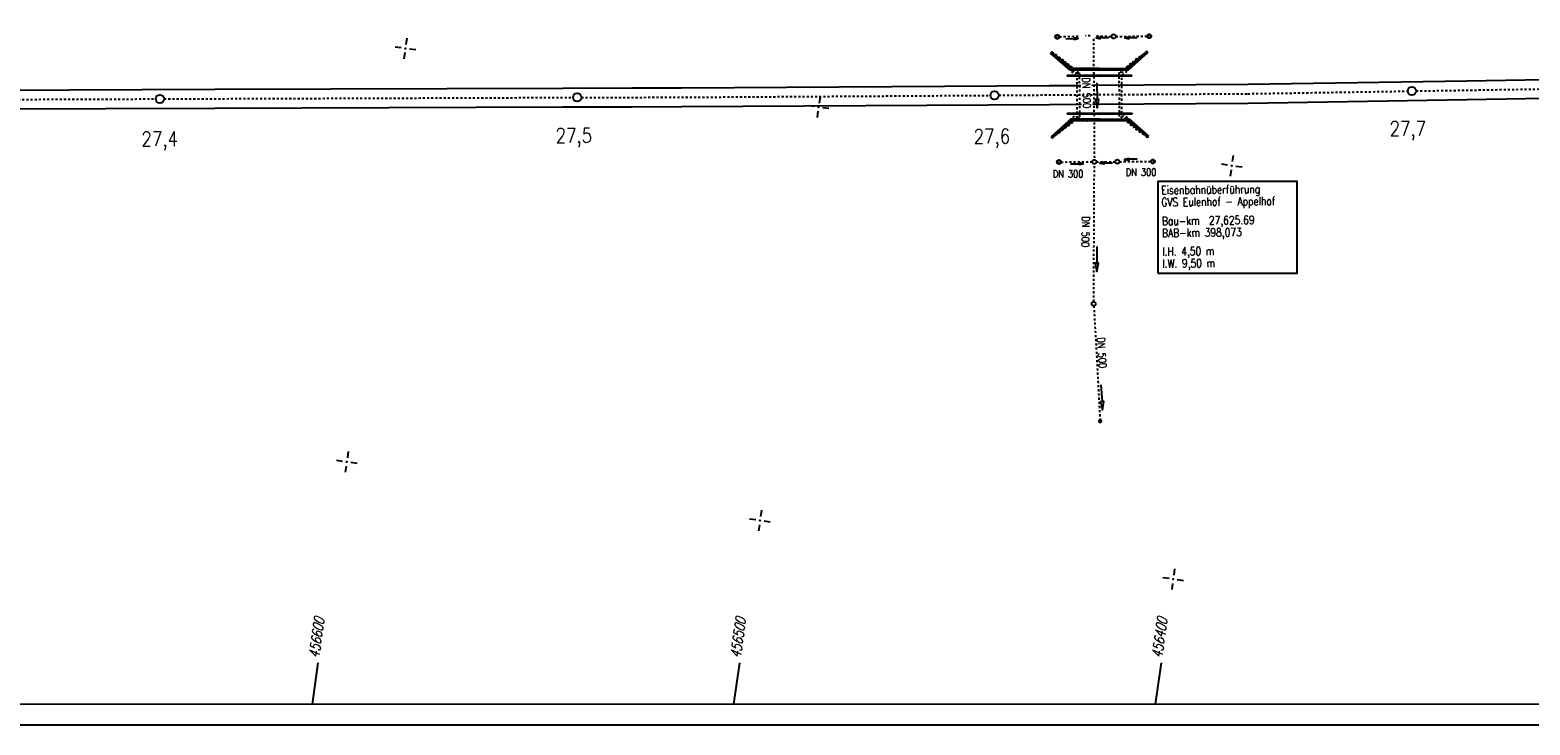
# Model space of a CAD drawing. Extents: x 0 to 1135, y 0 to 420.
# Tile 6 of 56: x 199 to 558, y 0 to 166. Entities that reach past the tile are written whole.
import ezdxf

# ---------------------------------------------------------------- set-up
doc = ezdxf.new("R2010")
doc.units = 0
doc.header["$LTSCALE"] = 2
doc.header["$MEASUREMENT"] = 0
for name, pattern in [('ACAD_ISO02W100', [0.5, 0.25, -0.25]), ('ACAD_ISO03W100', [0.5, 0.25, -0.25]), ('ACAD_ISO05W100', [0.5, 0.25, -0.25]), ('AUSGEZOGEN', [0]), ('STRICHLINIEX2', [0.5, 0.25, -0.25])]:
    doc.linetypes.add(name, pattern=pattern)
doc.layers.get('0').update_dxf_attribs({"linetype": 'AUSGEZOGEN'})
for name, color, linetype in [('Bahnachse', 7, 'CONTINUOUS'), ('Durchlaesse', 15, 'CONTINUOUS'), ('Gleisachsen', 7, 'CONTINUOUS'), ('Ingenieurbauwerke', 15, 'CONTINUOUS'), ('NETZ', 250, 'CONTINUOUS'), ('RAHMEN', 250, 'AUSGEZOGEN')]:
    doc.layers.add(name, color=color, linetype=linetype)
doc.styles.add('ROMANS', font='romans.shx', dxfattribs={"width": 0.8})

# ---------------------------------------------------------------- blocks, each defined once
blk = doc.blocks.new('IKR')
at = {"color": 0}
for p, q in [((-2.5, 0), (-1, 0)), ((0, 1), (0, 2.5)), ((1, 0), (2.5, 0)), ((0, -2.5), (0, -1))]:
    blk.add_line(p, q, dxfattribs=at)
blk.add_circle((0, 0), 0.05, dxfattribs=at)
blk.add_point((0, 0), dxfattribs=at)
blk = doc.blocks.new('ELIPPSE')
at = {"color": 0, "linetype": 'ByBlock'}
blk.add_circle((0, 0), 1, dxfattribs=at)

msp = doc.modelspace()

# ---------------------------------------------------------------- linework, layer by layer
at = {"layer": 'Bahnachse', "linetype": 'ACAD_ISO05W100'}
for points in [[(430.74, 150.81), (490.44, 151.18), (528.74, 151.8)], [(530.74, 151.83), (596.24, 152.9), (628.74, 153.8)], [(130.75, 149.59), (228.75, 149.93)], [(230.75, 149.94), (328.74, 150.28)], [(330.74, 150.28), (354.73, 150.33), (428.74, 150.79)]]:
    msp.add_lwpolyline(points, dxfattribs=at)
at = {"layer": 'Bahnachse', "linetype": 'Continuous'}
for centre in [(329.74, 150.28), (429.74, 150.8), (529.74, 151.82), (229.75, 149.93)]:
    msp.add_circle(centre, 1, dxfattribs=at)
at = {"layer": 'Durchlaesse', "linetype": 'STRICHLINIEX2'}
for p, q in [((445.29, 164.81), (450.05, 164.97)), ((452.66, 165.05), (451.54, 165.05)), ((453.43, 164.3), (453.66, 135.37)), ((454.16, 165.02), (457.79, 164.89)), ((458.79, 164.9), (466.29, 164.95)), ((445.67, 134.82), (453.17, 134.86)), ((453.51, 101.36), (453.67, 134.37)), ((454.17, 134.87), (458.67, 134.9)), ((459.67, 134.9), (467.17, 134.95)), ((453.54, 100.37), (455.07, 72.38))]:
    msp.add_line(p, q, dxfattribs=at)
at = {"layer": 'Durchlaesse', "linetype": 'Continuous'}
for points in [[(446.8, 164.36), (448.8, 164.39), (448.8, 164.19), (449.8, 164.41), (448.79, 164.59), (448.8, 164.39)], [(457.08, 164.55), (455.08, 164.56), (455.08, 164.76), (454.08, 164.56), (455.08, 164.36), (455.08, 164.56)], [(463.94, 164.54), (461.94, 164.54), (461.94, 164.74), (460.94, 164.54), (461.94, 164.34), (461.94, 164.54)], [(454.26, 153.8), (454.32, 149.8), (453.92, 149.79), (454.35, 147.8), (454.72, 149.8), (454.32, 149.8)], [(447.98, 134.39), (449.98, 134.39), (449.98, 134.19), (450.98, 134.38), (449.98, 134.59), (449.98, 134.39)], [(457.98, 134.55), (455.98, 134.55), (455.98, 134.75), (454.98, 134.55), (455.98, 134.35), (455.98, 134.55)], [(463.9, 135.5), (461.9, 135.47), (461.9, 135.67), (460.9, 135.45), (461.91, 135.27), (461.9, 135.47)], [(454.24, 114.58), (454.23, 110.58), (453.83, 110.58), (454.23, 108.58), (454.63, 110.58), (454.23, 110.58)], [(455.24, 81.43), (455.5, 77.44), (455.11, 77.41), (455.64, 75.44), (455.9, 77.47), (455.5, 77.44)]]:
    msp.add_lwpolyline(points, dxfattribs=at)
for centre, radius in [((458.29, 164.9), 0.5), ((466.79, 164.95), 0.5), ((444.79, 164.81), 0.5), ((444.79, 164.81), 0.375), ((466.79, 164.95), 0.375), ((445.17, 134.81), 0.5), ((445.17, 134.81), 0.375), ((453.67, 134.87), 0.5), ((459.17, 134.9), 0.5), ((467.67, 134.95), 0.5), ((467.67, 134.95), 0.375), ((453.51, 100.86), 0.5)]:
    msp.add_circle(centre, radius, dxfattribs=at)
at = {"layer": 'Gleisachsen', "linetype": 'Continuous'}
for p, q in [((542.89, 154.28), (596.2, 155.15)), ((142.93, 151.89), (242.93, 152.23)), ((242.93, 152.23), (326.27, 152.52)), ((326.28, 152.52), (342.93, 152.56)), ((342.93, 152.56), (354.73, 152.58)), ((354.72, 152.58), (442.92, 153.13)), ((442.92, 153.13), (450.41, 153.18)), ((453.04, 153.2), (490.42, 153.43)), ((490.4, 153.43), (542.89, 154.28)), ((142.95, 147.39), (242.95, 147.73)), ((242.95, 147.73), (326.29, 148.02)), ((326.29, 148.02), (342.94, 148.06)), ((342.94, 148.06), (354.74, 148.08)), ((354.75, 148.08), (442.95, 148.63)), ((442.95, 148.63), (450.55, 148.68)), ((453.21, 148.7), (490.45, 148.93)), ((490.47, 148.93), (542.96, 149.78)), ((542.96, 149.78), (596.27, 150.65))]:
    msp.add_line(p, q, dxfattribs=at)
at = {"layer": 'Ingenieurbauwerke', "linetype": 'Continuous'}
for p, q in [((443.37, 161.13), (443.17, 160.9)), ((447.86, 156.78), (443.17, 160.9)), ((447.5, 157.49), (443.37, 161.13)), ((448.61, 157.19), (443.38, 161.13)), ((443.39, 160.85), (443.45, 160.92)), ((448.16, 157.18), (443.58, 160.98)), ((448.1, 157.18), (443.82, 160.73)), ((448.22, 157.18), (444.22, 160.49)), ((448.05, 157.18), (444.74, 159.92)), ((448.28, 157.18), (444.86, 160.01)), ((448.33, 157.18), (445.5, 159.53)), ((447.99, 157.18), (445.66, 159.11)), ((448.39, 157.18), (446.13, 159.05)), ((447.91, 157.2), (446.58, 158.3)), ((448.45, 157.18), (446.77, 158.57)), ((461.26, 157.27), (466.31, 161.28)), ((461.35, 157.27), (462.54, 158.28)), ((461.41, 157.27), (463.41, 158.97)), ((461.46, 157.27), (464.28, 159.67)), ((461.52, 157.27), (465.16, 160.36)), ((461.58, 157.27), (466.11, 161.12)), ((461.63, 157.27), (465.88, 160.88)), ((461.69, 157.27), (464.96, 160.05)), ((461.75, 157.27), (464.05, 159.23)), ((461.82, 157.29), (463.14, 158.4)), ((461.88, 156.87), (466.51, 161.05)), ((462.23, 157.59), (466.31, 161.27)), ((466.3, 160.99), (466.24, 161.06)), ((466.31, 161.27), (466.51, 161.05)), ((454.88, 155.61), (447.12, 155.56)), ((447.12, 155.36), (447.12, 155.56)), ((454.88, 155.41), (447.12, 155.36)), ((447.31, 157.26), (447.5, 157.49)), ((448.5, 157.19), (447.41, 158.09)), ((447.85, 157.2), (447.5, 157.49)), ((448.21, 157.18), (447.64, 157.66)), ((448.21, 157.18), (447.64, 157.66)), ((447.85, 157.2), (447.66, 156.97)), ((447.86, 157.18), (447.68, 156.96)), ((447.92, 157.2), (447.85, 157.2)), ((454.87, 157.23), (447.86, 157.18)), ((454.87, 156.83), (447.86, 156.78)), ((448.56, 157.19), (448.04, 157.61)), ((454.87, 157.23), (461.87, 157.27)), ((454.87, 156.83), (461.88, 156.87)), ((454.88, 155.61), (462.63, 155.66)), ((454.88, 155.41), (462.64, 155.46)), ((461.81, 157.29), (461.88, 157.29)), ((461.87, 157.27), (462.06, 157.05)), ((461.88, 157.29), (462.23, 157.59)), ((461.88, 157.29), (462.07, 157.06)), ((462.42, 157.36), (462.23, 157.59)), ((462.64, 155.46), (462.63, 155.66)), ((447.39, 144.56), (443.3, 140.87)), ((447.58, 144.34), (443.5, 140.65)), ((448.55, 144.66), (443.51, 140.65)), ((448.24, 144.65), (443.71, 140.8)), ((448.18, 144.65), (443.94, 141.04)), ((448.29, 144.65), (444.66, 141.56)), ((448.12, 144.65), (444.85, 141.87)), ((448.35, 144.65), (445.53, 142.25)), ((448.07, 144.65), (445.76, 142.69)), ((448.41, 144.65), (446.4, 142.95)), ((447.99, 144.63), (446.68, 143.52)), ((454.93, 146.51), (447.18, 146.46)), ((447.18, 146.46), (447.18, 146.26)), ((454.94, 146.31), (447.18, 146.26)), ((448.46, 144.65), (447.27, 143.64)), ((447.96, 145.05), (447.39, 144.56)), ((447.39, 144.56), (447.58, 144.34)), ((447.93, 144.63), (447.58, 144.34)), ((447.93, 144.63), (447.74, 144.86)), ((447.94, 144.65), (447.75, 144.87)), ((448.01, 144.63), (447.93, 144.63)), ((454.95, 144.7), (447.94, 144.65)), ((454.94, 145.1), (447.96, 145.05)), ((454.93, 146.51), (462.69, 146.56)), ((454.94, 146.31), (462.69, 146.36)), ((454.94, 145.1), (461.96, 145.14)), ((454.95, 144.7), (461.95, 144.74)), ((461.34, 144.74), (466.44, 140.79)), ((461.43, 144.73), (462.63, 143.74)), ((461.48, 144.73), (463.51, 143.05)), ((461.54, 144.73), (464.39, 142.37)), ((461.6, 144.73), (465.27, 141.69)), ((461.66, 144.73), (466.23, 140.94)), ((461.71, 144.73), (466, 141.18)), ((461.77, 144.73), (465.08, 141.99)), ((461.83, 144.73), (464.16, 142.8)), ((461.88, 144.72), (461.96, 144.72)), ((461.9, 144.72), (463.23, 143.62)), ((461.95, 144.74), (462.13, 144.96)), ((461.96, 145.14), (466.64, 141.02)), ((461.96, 144.72), (462.15, 144.95)), ((461.96, 144.72), (462.31, 144.43)), ((462.5, 144.66), (462.31, 144.43)), ((462.31, 144.43), (466.44, 140.79)), ((462.69, 146.56), (462.69, 146.36)), ((443.5, 140.65), (443.3, 140.87)), ((443.52, 140.93), (443.58, 140.86)), ((466.42, 141.07), (466.36, 141)), ((466.44, 140.79), (466.64, 141.02))]:
    msp.add_line(p, q, dxfattribs=at)
at = {"layer": 'Ingenieurbauwerke', "linetype": 'ACAD_ISO03W100'}
for p, q in [((443.44, 161.2), (443.37, 161.13)), ((443.44, 161.2), (446.69, 158.84)), ((446.7, 158.85), (446.18, 158.26)), ((449.93, 156.18), (446.7, 158.85)), ((459.82, 156.24), (463.01, 158.96)), ((463.01, 158.96), (463.54, 158.37)), ((466.24, 161.34), (463.02, 158.95)), ((466.24, 161.34), (466.31, 161.27)), ((449.35, 155.58), (447.89, 156.78)), ((449.17, 156.17), (450.12, 156.18)), ((449.58, 146.43), (449.53, 155.42)), ((450.19, 145.68), (450.12, 156.18)), ((460.57, 156.25), (459.62, 156.24)), ((459.69, 145.74), (459.62, 156.24)), ((460.28, 146.5), (460.23, 155.49)), ((460.41, 155.64), (461.85, 156.87)), ((449.99, 145.68), (446.8, 142.97)), ((449.58, 146.43), (447.96, 145.05)), ((449.24, 145.67), (450.19, 145.68)), ((460.64, 145.75), (459.69, 145.74)), ((459.89, 145.74), (463.11, 143.07)), ((460.47, 146.34), (461.92, 145.14)), ((443.57, 140.58), (443.5, 140.65)), ((443.57, 140.58), (446.79, 142.97)), ((446.8, 142.97), (446.27, 143.55)), ((463.11, 143.07), (463.64, 143.66)), ((466.37, 140.72), (463.12, 143.08)), ((466.37, 140.72), (466.44, 140.79))]:
    msp.add_line(p, q, dxfattribs=at)
at = {"layer": 'Ingenieurbauwerke', "linetype": 'ACAD_ISO02W100'}
msp.add_line((451.95, 144.67), (452.1, 144.68), dxfattribs=at)
at = {"layer": 'Ingenieurbauwerke', "linetype": 'Continuous'}
for points in [[(443.39, 160.85), (447.38, 157.34), (447.84, 156.96), (461.9, 157.05), (462.35, 157.44), (466.3, 160.99)], [(443.45, 160.92), (447.44, 157.41), (447.87, 157.05), (461.87, 157.14), (462.29, 157.5), (466.24, 161.06)], [(443.45, 160.86), (447.41, 157.38), (447.85, 157.01), (461.88, 157.09), (462.32, 157.47), (466.24, 161)], [(448.62, 157.09), (461.11, 157.17), (461.11, 157.22), (448.62, 157.14), (448.62, 157.09)], [(443.52, 140.93), (447.46, 144.48), (447.91, 144.87), (461.97, 144.96), (462.43, 144.58), (466.42, 141.07)], [(443.57, 140.92), (447.49, 144.45), (447.93, 144.83), (461.96, 144.91), (462.4, 144.54), (466.37, 141.06)], [(443.58, 140.86), (447.52, 144.42), (447.95, 144.78), (461.94, 144.87), (462.38, 144.51), (466.36, 141)], [(448.7, 144.75), (461.19, 144.83), (461.19, 144.78), (448.7, 144.7), (448.7, 144.75)]]:
    msp.add_lwpolyline(points, dxfattribs=at)
at = {"layer": 'Ingenieurbauwerke', "linetype": 'ACAD_ISO03W100'}
for points in [[(447.92, 157.2), (448.42, 156.78), (448.42, 156.78), (449.17, 156.17)], [(461.81, 157.29), (461.31, 156.87), (461.32, 156.87), (460.57, 156.25)], [(448.01, 144.63), (448.5, 145.05), (448.49, 145.05), (449.24, 145.67)], [(461.88, 144.72), (461.39, 145.14), (461.39, 145.14), (460.64, 145.75)]]:
    msp.add_lwpolyline(points, dxfattribs=at)
at = {"layer": 'Ingenieurbauwerke'}
msp.add_lwpolyline([(468.88, 108.2), (502.23, 108.2), (502.23, 130.12), (468.88, 130.12)], close=True, dxfattribs=at)
msp.add_lwpolyline([(468.88, 108.2), (502.23, 108.2), (502.23, 130.12), (468.88, 130.12)], close=True, dxfattribs=at)
at = {"layer": 'NETZ'}
for p, q in [((266.3, 5.02), (267.71, 14.92)), ((367.3, 5.02), (368.71, 14.92)), ((468.3, 5.02), (469.71, 14.92))]:
    msp.add_line(p, q, dxfattribs=at)
at = {"layer": 'RAHMEN'}
msp.add_line((0, 0), (950, 0), dxfattribs=at)
at = {"layer": 'RAHMEN', "const_width": 0.35}
msp.add_lwpolyline([(25, 5), (1130, 5), (1130, 415), (25, 415), (25, 5)], dxfattribs=at)

# ---------------------------------------------------------------- block references
at = {"layer": 'Durchlaesse', "linetype": 'Continuous', "xscale": 0.3753473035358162, "yscale": 0.2500000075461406, "zscale": 0.001, "rotation": 93.14377448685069}
msp.add_blockref('ELIPPSE', (455.05, 72.76), dxfattribs=at)
at = {"layer": 'NETZ', "rotation": 171.9288}
for p in [(288.56, 162), (387.57, 147.96), (486.58, 133.92), (274.52, 62.99), (373.53, 48.95), (472.54, 34.91)]:
    msp.add_blockref('IKR', p, dxfattribs=at)

# ---------------------------------------------------------------- texts
at = {"layer": 'Bahnachse', "linetype": 'Continuous', "style": 'ROMANS', "width": 0.8334}
for s, oblique, p in [('27,7', 360, (524.4, 141.09)), ('27,4', 0, (225.32, 138.59)), ('27,5', 360, (324.56, 139.43)), ('27,6', 360, (424.74, 139.22))]:
    msp.add_text(s, height=3.5, rotation=0.1952, dxfattribs=dict(at, oblique=oblique)).set_placement(p)
at = {"layer": 'Durchlaesse', "linetype": 'Continuous', "style": 'ROMANS', "width": 0.8}
for s, rotation, oblique, p in [('DN 500', 271.8029, 360, (450.77, 155.01)), ('DN 300', 0.1952, 0, (461.18, 131.47)), ('DN 300', 0.1952, 0, (443.69, 131.09)), ('DN 500', 268.8029, 0, (450.75, 121.79)), ('DN 500', 273.8029, 0, (454.31, 92.73))]:
    msp.add_text(s, height=1.8, rotation=rotation, dxfattribs=dict(at, oblique=oblique)).set_placement(p)
at = {"layer": 'Ingenieurbauwerke', "linetype": 'Continuous', "style": 'ROMANS', "oblique": 360, "width": 0.8}
for s, p in [('Eisenbahnüberführung', (469.68, 127.08)), ('Eisenbahnüberführung', (469.68, 127.08)), ('GVS Eulenhof - Appelhof', (469.72, 124.2)), ('GVS Eulenhof - Appelhof', (469.72, 124.2)), ('Bau-km  27,625.69', (469.85, 119.69)), ('Bau-km  27,625.69', (469.85, 119.69)), ('BAB-km 398,073', (469.88, 116.82)), ('BAB-km 398,073', (469.88, 116.82)), ('l.H. 4,50 m', (469.95, 112.37)), ('l.H. 4,50 m', (469.95, 112.37)), ('l.W. 9,50 m', (469.98, 109.49)), ('l.W. 9,50 m', (469.98, 109.49))]:
    msp.add_text(s, height=2, rotation=0.6788, dxfattribs=at).set_placement(p)
at = {"layer": 'NETZ', "style": 'ROMANS', "oblique": 16.6, "width": 0.75}
for s, p in [('456600', (267.85, 15.91)), ('456500', (368.85, 15.91)), ('456400', (469.85, 15.91))]:
    msp.add_text(s, height=2.5, rotation=81.9288, dxfattribs=at).set_placement(p)

doc.saveas('drawing.dxf')
